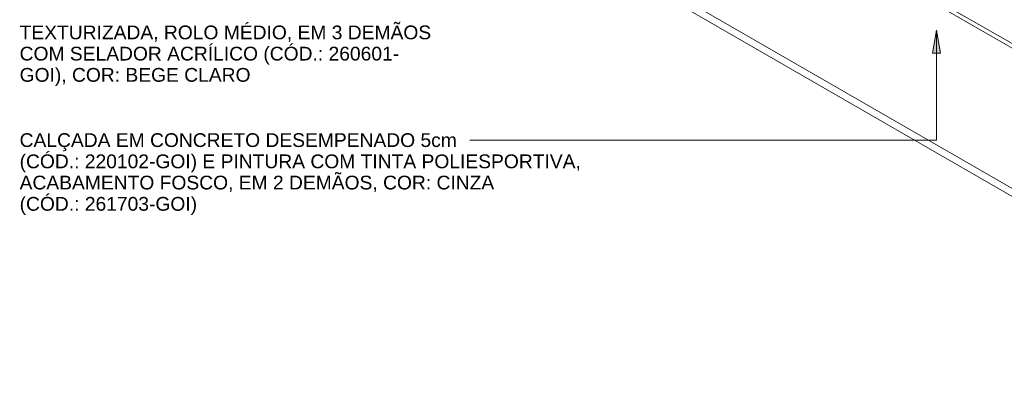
# Model space of a CAD drawing. Header units: metres. Extents: x 6.5 to 21.8, y 0.6 to 11.2.
# Tile 1 of 107: x 6.5 to 11.7, y 0.6 to 2.5. Entities that reach past the tile are written whole.
import ezdxf

# ---------------------------------------------------------------- set-up
doc = ezdxf.new("R2010")
doc.units = ezdxf.units.M
for name, color, linetype, lineweight in [('A-FLOR', 7, 'Continuous', 5), ('A-WALL', 7, 'Continuous', 5), ('G-ANNO-TEXT', 7, 'Continuous', 9), ('I-WALL', 7, 'Continuous', 5)]:
    doc.layers.add(name, color=color, linetype=linetype, lineweight=lineweight)
doc.styles.add('Arial', font='arial.ttf', dxfattribs={"height": 0.072})

# ---------------------------------------------------------------- blocks, each defined once
blk = doc.blocks.new('Paredes 1 - Paredes 1-2288142-ISO_02')
at = {"layer": 'A-WALL'}
for p, q in [((8.7743, 5.9038), (8.7601, 5.8957)), ((9.9622, 5.2017), (8.7601, 5.8957)), ((8.7601, 5.8957), (8.7601, 4.9159)), ((8.7743, 5.9038), (9.9763, 5.2098)), ((8.8308, 4.9865), (8.8308, 5.7732)), ((8.8308, 5.7732), (9.8915, 5.1608)), ((8.845, 5.765), (8.845, 4.9953)), ((9.9622, 5.2017), (9.9763, 5.2098)), ((9.9622, 4.2219), (9.9622, 5.2017)), ((9.9763, 5.2098), (9.9763, 4.23)), ((9.8915, 5.1608), (9.8915, 4.3443)), ((8.7601, 4.9159), (9.9622, 4.2219)), ((10.5491, 4.8792), (10.5349, 4.871)), ((11.242, 4.4627), (10.5349, 4.871)), ((10.5349, 4.871), (10.5349, 4.2178)), ((10.5491, 4.8792), (11.2562, 4.4709)), ((10.6056, 4.2732), (10.6056, 4.7485)), ((10.6056, 4.7485), (11.1713, 4.4219)), ((10.6198, 4.7404), (10.6198, 4.282)), ((11.242, 4.4627), (11.2562, 4.4709)), ((11.242, 3.8095), (11.242, 4.4627)), ((11.2562, 4.4709), (11.2562, 3.8177)), ((11.1713, 4.4219), (11.1713, 3.932)), ((9.8915, 4.3443), (9.8773, 4.3525)), ((9.9763, 4.23), (9.9622, 4.2219)), ((10.5349, 4.2178), (11.242, 3.8095)), ((11.8289, 4.1402), (11.8148, 4.1321)), ((13.0169, 3.438), (11.8148, 4.1321)), ((11.8148, 4.1321), (11.8148, 3.1523)), ((11.8289, 4.1402), (13.031, 3.4462)), ((11.8855, 3.2229), (11.8855, 4.0096)), ((11.8855, 4.0096), (12.9462, 3.3972)), ((11.8996, 4.0014), (11.8996, 3.2316)), ((11.2562, 3.8177), (11.242, 3.8095)), ((12.9462, 3.3972), (12.9462, 2.5807)), ((13.0169, 3.438), (13.031, 3.4462)), ((13.0169, 2.4582), (13.0169, 3.438)), ((13.031, 3.4462), (13.031, 2.4664)), ((11.8148, 3.1523), (13.0169, 2.4582)), ((12.9462, 2.5807), (12.932, 2.5889)), ((13.031, 2.4664), (13.0169, 2.4582))]:
    blk.add_line(p, q, dxfattribs=at)

msp = doc.modelspace()

# ---------------------------------------------------------------- hatches: boundary and pattern name
at = {"layer": 'G-ANNO-TEXT'}
msp.add_hatch(color=256, dxfattribs=at).paths.add_polyline_path([(11.321, 2.4211), (11.2999, 2.3011), (11.3422, 2.3011)])

# ---------------------------------------------------------------- linework, layer by layer
at = {"layer": 'A-FLOR'}
for p, q in [((7.1408, 4.2341), (13.3917, 0.6252)), ((13.3917, 1.36), (8.4136, 4.2341)), ((13.3917, 0.5843), (7.1408, 4.1933))]:
    msp.add_line(p, q, dxfattribs=at)
at = {"layer": 'G-ANNO-TEXT'}
for p, q in [((11.321, 2.4211), (11.2999, 2.3011)), ((11.3422, 2.3011), (11.321, 2.4211)), ((11.321, 2.4211), (11.321, 1.8465)), ((11.2999, 2.3011), (11.3422, 2.3011)), ((9.5198, 1.8465), (8.8813, 1.8465)), ((11.321, 1.8465), (9.5198, 1.8465))]:
    msp.add_line(p, q, dxfattribs=at)
at = {"layer": 'I-WALL'}
msp.add_line((8.4136, 4.2586), (13.3917, 1.3845), dxfattribs=at)

# ---------------------------------------------------------------- block references
at = {"layer": 'A-WALL'}
msp.add_blockref('Paredes 1 - Paredes 1-2288142-ISO_02', (0, 0), dxfattribs=at)

# ---------------------------------------------------------------- texts
at = {"layer": 'G-ANNO-TEXT', "char_height": 0.072, "attachment_point": 1, "style": 'Arial'}
for s, insert, width in [('TEXTURIZADA, ROLO MÉDIO, EM 3 DEMÃOS ', (6.5273, 2.4461), 2.581434), ('COM SELADOR ACRÍLICO (CÓD.: 260601-', (6.5273, 2.335), 2.350548), ('GOI), COR: BEGE CLARO', (6.5273, 2.2239), 1.427004), ('CALÇADA EM CONCRETO DESEMPENADO 5cm ', (6.5273, 1.8825), 2.754598), ('(CÓD.: 220102-GOI) E PINTURA COM TINTA POLIESPORTIVA, ', (6.5273, 1.7714), 3.498564), ('ACABAMENTO FOSCO, EM 2 DEMÃOS, COR: CINZA ', (6.5273, 1.6603), 2.975864), ('(CÓD.: 261703-GOI)', (6.5273, 1.5491), 1.096709)]:
    msp.add_mtext(s, dxfattribs=dict(at, insert=insert, width=width))

doc.saveas('drawing.dxf')
